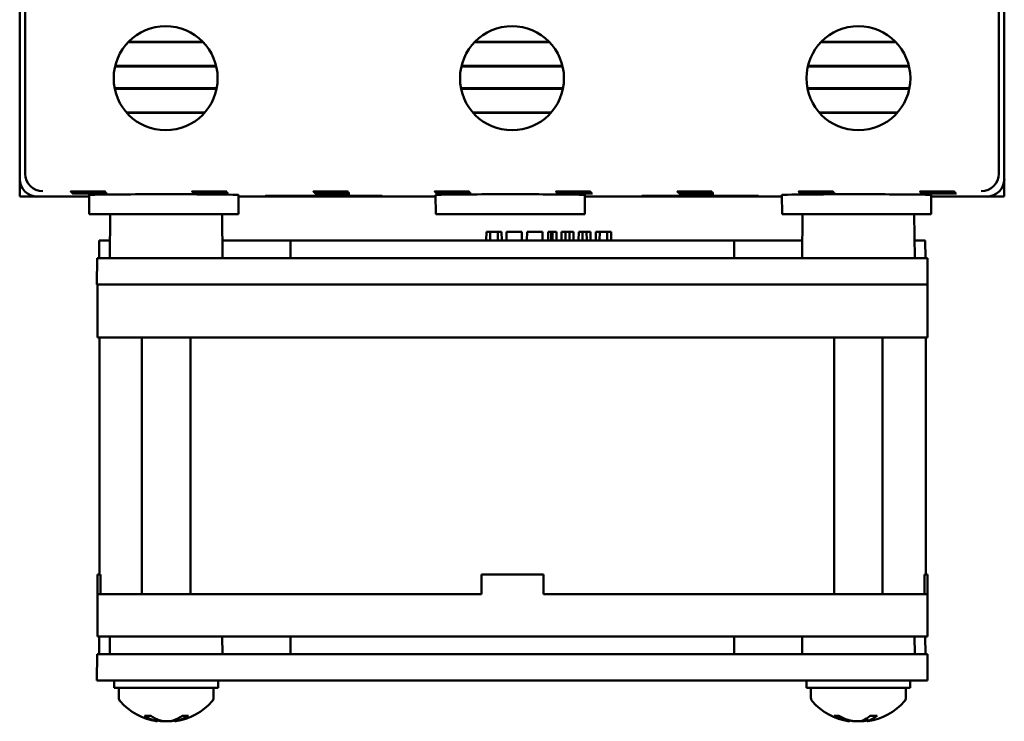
# Model space of a CAD drawing. Header units: inches. Extents: x 1 to 24, y 0.4 to 18.6.
# Tile 5 of 16: x 9.3 to 12.1, y 7.2 to 9.2. Entities that reach past the tile are written whole.
import ezdxf

# ---------------------------------------------------------------- set-up
doc = ezdxf.new("R2010")
doc.units = ezdxf.units.IN
doc.header["$LTSCALE"] = 0.8
doc.header["$MEASUREMENT"] = 0
doc.layers.add('Visible (ANSI)', color=7, linetype='Continuous', lineweight=50)

msp = doc.modelspace()

# ---------------------------------------------------------------- linework, layer by layer
at = {"layer": 'Visible (ANSI)'}
for p, q in [((9.3605, 8.752), (9.3605, 12.1204)), ((12.1289, 12.1204), (12.1289, 8.752)), ((9.3447, 9.5562), (9.3447, 8.7362)), ((12.1447, 8.7362), (12.1447, 9.5562)), ((9.8665, 9.1248), (9.6528, 9.1248)), ((9.8649, 9.1264), (9.6544, 9.1264)), ((10.8515, 9.1248), (10.6378, 9.1248)), ((10.8499, 9.1264), (10.6394, 9.1264)), ((11.8365, 9.1248), (11.6228, 9.1248)), ((11.8349, 9.1264), (11.6244, 9.1264)), ((9.6157, 9.0562), (9.9036, 9.0562)), ((9.6161, 9.0578), (9.9032, 9.0578)), ((10.6007, 9.0562), (10.8886, 9.0562)), ((10.6011, 9.0578), (10.8882, 9.0578)), ((11.5857, 9.0562), (11.8736, 9.0562)), ((11.5861, 9.0578), (11.8732, 9.0578)), ((9.9047, 8.9944), (9.6146, 8.9944)), ((9.9044, 8.9928), (9.6149, 8.9928)), ((10.8897, 8.9944), (10.5996, 8.9944)), ((10.8894, 8.9928), (10.5999, 8.9928)), ((11.8747, 8.9944), (11.5846, 8.9944)), ((11.8744, 8.9928), (11.5849, 8.9928)), ((9.6481, 8.9257), (9.8713, 8.9257)), ((9.6495, 8.9241), (9.8699, 8.9241)), ((10.6331, 8.9257), (10.8563, 8.9257)), ((10.6345, 8.9241), (10.8549, 8.9241)), ((11.6181, 8.9257), (11.8413, 8.9257)), ((11.6195, 8.9241), (11.8399, 8.9241)), ((9.3447, 8.7362), (9.3447, 8.6862)), ((12.1447, 8.6862), (12.1447, 8.7362)), ((9.3453, 8.6862), (9.3453, 8.7282)), ((12.144, 8.7282), (12.144, 8.6862)), ((9.3453, 8.6862), (9.3447, 8.6862)), ((9.3947, 8.6862), (9.3453, 8.6862)), ((9.3947, 8.6862), (9.5422, 8.6862)), ((9.5427, 8.6362), (9.5422, 8.6911)), ((9.9667, 8.6362), (9.9671, 8.6911)), ((9.9671, 8.6862), (10.5272, 8.6862)), ((10.0441, 8.6888), (10.3752, 8.6888)), ((10.0441, 8.6877), (10.0441, 8.6888)), ((10.0442, 8.6888), (10.0441, 8.6877)), ((10.3752, 8.6877), (10.0441, 8.6877)), ((10.3752, 8.6888), (10.3752, 8.6877)), ((10.3752, 8.6888), (10.3752, 8.6877)), ((10.5277, 8.6362), (10.5272, 8.6911)), ((10.9517, 8.6362), (10.9521, 8.6911)), ((10.9521, 8.6862), (11.5122, 8.6862)), ((11.1141, 8.6888), (11.4452, 8.6888)), ((11.1141, 8.6877), (11.1141, 8.6888)), ((11.1142, 8.6888), (11.1141, 8.6877)), ((11.4452, 8.6877), (11.1141, 8.6877)), ((11.4452, 8.6888), (11.4452, 8.6877)), ((11.4452, 8.6888), (11.4452, 8.6877)), ((11.5127, 8.6362), (11.5122, 8.6911)), ((11.9367, 8.6362), (11.9371, 8.6911)), ((11.9371, 8.6862), (12.0947, 8.6862)), ((12.144, 8.6862), (12.0947, 8.6862)), ((12.1447, 8.6862), (12.144, 8.6862)), ((9.5427, 8.6362), (9.9667, 8.6362)), ((9.6021, 8.6362), (9.601, 8.5112)), ((9.9202, 8.6362), (9.9213, 8.5112)), ((10.5277, 8.6362), (10.9517, 8.6362)), ((11.5127, 8.6362), (11.9367, 8.6362)), ((11.5706, 8.6362), (11.5695, 8.5112)), ((11.8887, 8.6362), (11.8898, 8.5112)), ((10.6715, 8.5612), (10.6717, 8.5862)), ((10.6828, 8.5862), (10.6717, 8.5862)), ((10.6827, 8.5612), (10.6828, 8.5862)), ((10.704, 8.5862), (10.6828, 8.5862)), ((10.7152, 8.5862), (10.704, 8.5862)), ((10.7041, 8.5612), (10.704, 8.5862)), ((10.7155, 8.5612), (10.7152, 8.5862)), ((10.7152, 8.5862), (10.7152, 8.5862)), ((10.7155, 8.5612), (10.7152, 8.5862)), ((10.7289, 8.5612), (10.7292, 8.5862)), ((10.7728, 8.5862), (10.7292, 8.5862)), ((10.773, 8.5612), (10.7728, 8.5862)), ((10.7872, 8.5612), (10.7876, 8.5862)), ((10.8311, 8.5862), (10.7876, 8.5862)), ((10.8313, 8.5612), (10.8311, 8.5862)), ((10.8472, 8.5612), (10.8474, 8.5862)), ((10.8565, 8.5862), (10.8474, 8.5862)), ((10.8563, 8.5612), (10.8565, 8.5862)), ((10.8597, 8.5862), (10.8565, 8.5862)), ((10.8708, 8.5862), (10.8597, 8.5862)), ((10.8598, 8.5612), (10.8597, 8.5862)), ((10.8711, 8.5612), (10.8708, 8.5862)), ((10.8855, 8.5612), (10.8857, 8.5862)), ((10.8968, 8.5862), (10.8857, 8.5862)), ((10.8967, 8.5612), (10.8968, 8.5862)), ((10.9083, 8.5862), (10.8968, 8.5862)), ((10.9193, 8.5862), (10.9083, 8.5862)), ((10.9084, 8.5612), (10.9083, 8.5862)), ((10.9195, 8.5612), (10.9193, 8.5862)), ((10.9341, 8.5612), (10.9344, 8.5862)), ((10.9454, 8.5862), (10.9344, 8.5862)), ((10.9453, 8.5612), (10.9454, 8.5862)), ((10.9569, 8.5862), (10.9454, 8.5862)), ((10.9679, 8.5862), (10.9569, 8.5862)), ((10.957, 8.5612), (10.9569, 8.5862)), ((10.9682, 8.5612), (10.9679, 8.5862)), ((10.9827, 8.5612), (10.9829, 8.5862)), ((10.994, 8.5862), (10.9829, 8.5862)), ((10.9939, 8.5612), (10.994, 8.5862)), ((11.0153, 8.5862), (10.994, 8.5862)), ((11.0264, 8.5862), (11.0153, 8.5862)), ((11.0154, 8.5612), (11.0153, 8.5862)), ((11.0268, 8.5612), (11.0264, 8.5862)), ((11.0264, 8.5862), (11.0264, 8.5862)), ((11.0268, 8.5612), (11.0264, 8.5862)), ((9.5704, 8.5112), (9.5708, 8.5612)), ((9.6014, 8.5612), (9.5708, 8.5612)), ((10.1145, 8.5612), (9.9209, 8.5612)), ((10.1143, 8.5112), (10.1145, 8.5612)), ((11.3763, 8.5612), (10.1145, 8.5612)), ((11.5699, 8.5612), (11.3763, 8.5612)), ((11.3765, 8.5112), (11.3763, 8.5612)), ((11.92, 8.5612), (11.8894, 8.5612)), ((11.9204, 8.5112), (11.92, 8.5612)), ((9.565, 8.5112), (9.5643, 8.4362)), ((9.565, 8.5112), (9.69, 8.5112)), ((9.69, 8.5112), (11.8009, 8.5112)), ((11.8009, 8.5112), (11.9259, 8.5112)), ((11.9265, 8.4362), (11.9259, 8.5112)), ((9.5662, 8.4362), (9.5643, 8.4362)), ((9.5662, 8.4362), (9.6662, 8.4362)), ((9.5662, 8.4362), (9.5662, 8.2862)), ((9.6679, 8.4362), (9.6662, 8.4362)), ((9.6893, 8.4362), (9.6679, 8.4362)), ((9.6893, 8.4362), (11.8015, 8.4362)), ((11.8229, 8.4362), (11.8015, 8.4362)), ((11.8262, 8.4362), (11.8229, 8.4362)), ((11.8262, 8.4362), (11.9262, 8.4362)), ((11.9265, 8.4362), (11.9262, 8.4362)), ((11.9262, 8.2862), (11.9262, 8.4362)), ((9.6662, 8.2862), (9.5662, 8.2862)), ((9.5712, 7.6122), (9.5712, 8.2862)), ((9.6662, 8.2862), (11.8262, 8.2862)), ((9.6922, 7.5562), (9.6922, 8.2862)), ((9.8302, 7.5562), (9.8302, 8.2862)), ((11.6607, 7.5562), (11.6607, 8.2862)), ((11.7987, 7.5562), (11.7987, 8.2862)), ((11.9262, 8.2862), (11.8262, 8.2862)), ((11.9212, 7.6122), (11.9212, 8.2862)), ((9.5745, 7.6122), (9.5662, 7.6122)), ((9.5662, 7.5562), (9.5662, 7.6122)), ((9.5745, 7.6122), (9.5745, 7.5562)), ((10.6582, 7.5562), (10.6582, 7.6122)), ((10.8342, 7.6122), (10.6582, 7.6122)), ((10.8342, 7.5562), (10.8342, 7.6122)), ((11.9262, 7.6122), (11.9179, 7.6122)), ((11.9179, 7.5562), (11.9179, 7.6122)), ((11.9262, 7.5562), (11.9262, 7.6122)), ((9.5662, 7.5562), (9.5662, 7.4362)), ((9.5662, 7.5562), (9.6662, 7.5562)), ((10.6582, 7.5562), (9.6662, 7.5562)), ((11.8262, 7.5562), (10.8342, 7.5562)), ((11.8262, 7.5562), (11.9262, 7.5562)), ((11.9262, 7.4362), (11.9262, 7.5562)), ((9.6662, 7.4362), (9.5662, 7.4362)), ((9.5704, 7.3862), (9.5708, 7.4362)), ((9.6014, 7.4362), (9.601, 7.3862)), ((11.8262, 7.4362), (9.6662, 7.4362)), ((9.9209, 7.4362), (9.9213, 7.3862)), ((10.1143, 7.3862), (10.1145, 7.4362)), ((11.3765, 7.3862), (11.3763, 7.4362)), ((11.5699, 7.4362), (11.5695, 7.3862)), ((11.9262, 7.4362), (11.8262, 7.4362)), ((11.8894, 7.4362), (11.8898, 7.3862)), ((11.9204, 7.3862), (11.92, 7.4362)), ((9.565, 7.3862), (9.5643, 7.3112)), ((9.565, 7.3862), (9.69, 7.3862)), ((9.69, 7.3862), (11.8009, 7.3862)), ((11.8009, 7.3862), (11.9259, 7.3862)), ((11.9265, 7.3112), (11.9259, 7.3862)), ((9.6893, 7.3112), (9.5643, 7.3112)), ((9.6137, 7.3112), (9.6137, 7.2902)), ((9.6893, 7.3112), (11.8015, 7.3112)), ((9.9087, 7.3112), (9.9087, 7.2902)), ((11.5822, 7.3112), (11.5822, 7.2902)), ((11.9265, 7.3112), (11.8015, 7.3112)), ((11.8772, 7.3112), (11.8772, 7.2902)), ((9.9087, 7.2902), (9.6137, 7.2902)), ((9.6262, 7.2621), (9.6262, 7.2902)), ((9.8962, 7.2621), (9.8962, 7.2902)), ((11.8772, 7.2902), (11.5822, 7.2902)), ((11.5947, 7.2621), (11.5947, 7.2902)), ((11.8647, 7.2621), (11.8647, 7.2902)), ((9.7016, 7.2103), (9.7184, 7.2103)), ((9.7348, 7.1952), (9.7353, 7.2007)), ((9.7356, 7.1953), (9.7358, 7.1979)), ((9.7867, 7.1953), (9.7864, 7.1996)), ((9.7875, 7.1952), (9.7871, 7.1999)), ((9.8067, 7.2103), (9.8226, 7.2103)), ((11.6625, 7.2103), (11.6755, 7.2103)), ((11.7041, 7.1953), (11.7044, 7.1978)), ((11.7043, 7.1953), (11.7045, 7.1977)), ((11.7552, 7.1953), (11.7544, 7.2042)), ((11.7551, 7.1953), (11.7548, 7.1978)), ((11.7625, 7.2103), (11.7818, 7.2103))]:
    msp.add_line(p, q, dxfattribs=at)
for centre in [(9.7597, 9.0227), (10.7447, 9.0227), (11.7297, 9.0227)]:
    msp.add_circle(centre, 0.1478, dxfattribs=at)
for centre, radius, start, end in [((9.6412, 7.2621), 0.015, 180, 221.6116), ((9.7612, 7.3687), 0.1755, 221.6116, 261.3682), ((9.7612, 7.3687), 0.1755, 278.6318, 318.3884), ((9.8812, 7.2621), 0.015, 318.3884, 0), ((11.6097, 7.2621), 0.015, 180, 221.6116), ((11.7297, 7.3687), 0.1755, 221.6116, 261.0937), ((11.7297, 7.3687), 0.1755, 278.9063, 318.3884), ((11.8497, 7.2621), 0.015, 318.3884, 0)]:
    msp.add_arc(centre, radius, start, end, dxfattribs=at)
for centre, major_axis, ratio, start_param, end_param in [((9.3947, 8.7362), (-0.0354, -0.0354), 0.999924, 5.497825, 7.068545), ((9.4105, 8.752), (-0.0354, -0.0354), 0.999924, 5.497825, 5.506476), ((9.41, 8.7515), (0.0192, -0.0463), 0.987735, 4.324034, 5.886104), ((12.0793, 8.7515), (0.0192, 0.0463), 0.987735, 3.538674, 5.100744), ((12.0947, 8.7362), (0.0354, -0.0354), 0.999924, 5.497825, 7.068545), ((12.0789, 8.752), (0.0354, -0.0354), 0.999924, 0.77671, 0.78536), ((9.7547, 8.6911), (0.2125, 0), 0.008727, 6.283109, 9.424854), ((10.7397, 8.6911), (0.2125, 0), 0.008727, 6.283109, 9.424854), ((11.7247, 8.6911), (0.2125, 0), 0.008727, 6.283109, 9.424854), ((9.7654, 7.3681), (-0.0225, -0.1739), 0.732631, 5.926149, 6.15491), ((9.7563, 7.3681), (0.0199, -0.1743), 0.641154, 5.758676, 5.987437), ((9.7572, 7.3681), (0.0241, -0.1737), 0.774187, 5.943154, 5.953381), ((9.7565, 7.3681), (0.0207, -0.1742), 0.675022, 5.929666, 5.980466), ((9.7658, 7.3681), (-0.0207, -0.1742), 0.675022, 0.302719, 0.53148), ((9.7651, 7.3681), (-0.0241, -0.1737), 0.774187, 0.329804, 0.334862), ((9.7571, 7.3681), (0.0236, -0.1738), 0.762447, 0.119314, 0.348075), ((11.7329, 7.3681), (-0.0291, -0.173), 0.850606, 5.973845, 6.202606), ((11.7257, 7.3681), (0.0243, -0.1737), 0.778015, 5.723277, 5.952038), ((11.7258, 7.3681), (0.0248, -0.1736), 0.786746, 5.948704, 5.948856), ((11.735, 7.3681), (-0.0179, -0.1745), 0.51853, 0.275669, 0.50443), ((11.7336, 7.3681), (-0.0243, -0.1737), 0.778015, 0.331147, 0.334429), ((11.7247, 7.3681), (0.0195, -0.1743), 0.622171, 0.153004, 0.381765)]:
    msp.add_ellipse(centre, major_axis=major_axis, ratio=ratio, start_param=start_param, end_param=end_param, dxfattribs=at)
for centre in [(9.5389, 8.7007), (9.5406, 8.6989), (9.5423, 8.6972), (9.5441, 8.6954), (9.8839, 8.7007), (9.8856, 8.6989), (9.8873, 8.6972), (9.8891, 8.6954), (10.2289, 8.7007), (10.2306, 8.6989), (10.2323, 8.6972), (10.2341, 8.6954), (10.5739, 8.7007), (10.5756, 8.6989), (10.5773, 8.6972), (10.5791, 8.6954), (10.9189, 8.7007), (10.9206, 8.6989), (10.9223, 8.6972), (10.9241, 8.6954), (11.2639, 8.7007), (11.2656, 8.6989), (11.2673, 8.6972), (11.2691, 8.6954), (11.6089, 8.7007), (11.6106, 8.6989), (11.6123, 8.6972), (11.6141, 8.6954), (11.9539, 8.7007), (11.9556, 8.6989), (11.9573, 8.6972), (11.9591, 8.6954)]:
    msp.add_ellipse(centre, major_axis=(0.0494, 0), ratio=0.008727, dxfattribs=at)
for points, knots in [([(9.7016, 7.2103), (9.7011, 7.2103), (9.7005, 7.2105), (9.7, 7.2108), (9.6999, 7.2108), (9.6998, 7.2109)], [0.063402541, 0.063402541, 0.063402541, 0.063402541, 0.068700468, 0.068700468, 0.069550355, 0.069550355, 0.069550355, 0.069550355]), ([(9.7269, 7.1977), (9.7291, 7.197), (9.7311, 7.1964), (9.7339, 7.1955), (9.7347, 7.1952), (9.7349, 7.1952), (9.7348, 7.1952), (9.7348, 7.1952)], [0, 0, 0, 0, 0.02452006, 0.02452006, 0.04904011, 0.04904011, 0.0544906, 0.0544906, 0.0544906, 0.0544906]), ([(9.7586, 7.1952), (9.7585, 7.1952), (9.7584, 7.1952), (9.7552, 7.1951), (9.7517, 7.1952), (9.7451, 7.1959), (9.7418, 7.1964), (9.7382, 7.1972), (9.7373, 7.1975), (9.7365, 7.1977)], [0.04815478, 0.04815478, 0.04815478, 0.04815478, 0.04904011, 0.04904011, 0.07337878, 0.07337878, 0.09771745, 0.09771745, 0.10595871, 0.10595871, 0.10595871, 0.10595871]), ([(9.7412, 7.1977), (9.7434, 7.197), (9.7462, 7.1964), (9.7524, 7.1955), (9.7557, 7.1952), (9.7597, 7.1952), (9.7604, 7.1952), (9.7612, 7.1952)], [0, 0, 0, 0, 0.02448533, 0.02448533, 0.04897067, 0.04897067, 0.05448871, 0.05448871, 0.05448871, 0.05448871]), ([(9.7811, 7.1977), (9.7789, 7.197), (9.7761, 7.1964), (9.7699, 7.1955), (9.7665, 7.1952), (9.7601, 7.1951), (9.7567, 7.1952), (9.7504, 7.1959), (9.7474, 7.1964), (9.7443, 7.1972), (9.7435, 7.1975), (9.7428, 7.1977)], [0, 0, 0, 0, 0.0245201, 0.0245201, 0.0490401, 0.0490401, 0.0733788, 0.0733788, 0.0977174, 0.0977174, 0.1059587, 0.1059587, 0.1059587, 0.1059587]), ([(9.7637, 7.1952), (9.7638, 7.1952), (9.7639, 7.1952), (9.7671, 7.1951), (9.7706, 7.1952), (9.7772, 7.1959), (9.7805, 7.1964), (9.7841, 7.1972), (9.785, 7.1975), (9.7858, 7.1977)], [0.04815413, 0.04815413, 0.04815413, 0.04815413, 0.04897067, 0.04897067, 0.07334406, 0.07334406, 0.09771745, 0.09771745, 0.10595871, 0.10595871, 0.10595871, 0.10595871]), ([(9.7875, 7.1952), (9.7875, 7.1951), (9.788, 7.1953), (9.7902, 7.1959), (9.7919, 7.1964), (9.7947, 7.1972), (9.7955, 7.1975), (9.7963, 7.1977)], [0.05157873, 0.05157873, 0.05157873, 0.05157873, 0.07337878, 0.07337878, 0.09771745, 0.09771745, 0.10595871, 0.10595871, 0.10595871, 0.10595871]), ([(9.8245, 7.2109), (9.8244, 7.2108), (9.8243, 7.2108), (9.8238, 7.2105), (9.8232, 7.2103), (9.8226, 7.2103)], [0.015061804, 0.015061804, 0.015061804, 0.015061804, 0.015911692, 0.015911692, 0.021209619, 0.021209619, 0.021209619, 0.021209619]), ([(11.6625, 7.2103), (11.662, 7.2103), (11.6613, 7.2105), (11.6606, 7.2108), (11.6605, 7.2108), (11.6605, 7.2109)], [0.063402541, 0.063402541, 0.063402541, 0.063402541, 0.068700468, 0.068700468, 0.069550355, 0.069550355, 0.069550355, 0.069550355]), ([(11.6921, 7.1977), (11.6948, 7.197), (11.6973, 7.1964), (11.7012, 7.1955), (11.7027, 7.1952), (11.7039, 7.1951), (11.7041, 7.1952), (11.7041, 7.1953)], [0, 0, 0, 0, 0.02452006, 0.02452006, 0.04904011, 0.04904011, 0.06378778, 0.06378778, 0.06378778, 0.06378778]), ([(11.7249, 7.1952), (11.7222, 7.1952), (11.7192, 7.1953), (11.713, 7.1959), (11.7098, 7.1964), (11.7061, 7.1972), (11.7052, 7.1975), (11.7044, 7.1977)], [0.05254378, 0.05254378, 0.05254378, 0.05254378, 0.07337878, 0.07337878, 0.09771745, 0.09771745, 0.10595871, 0.10595871, 0.10595871, 0.10595871]), ([(11.7425, 7.1977), (11.7408, 7.197), (11.7384, 7.1964), (11.7329, 7.1955), (11.7298, 7.1952), (11.7235, 7.1951), (11.7201, 7.1952), (11.7134, 7.1959), (11.7102, 7.1964), (11.7066, 7.1972), (11.7057, 7.1975), (11.7048, 7.1977)], [0, 0, 0, 0, 0.0245201, 0.0245201, 0.0490401, 0.0490401, 0.0733788, 0.0733788, 0.0977174, 0.0977174, 0.1059587, 0.1059587, 0.1059587, 0.1059587]), ([(11.7297, 7.1953), (11.7307, 7.1952), (11.7317, 7.1952), (11.7358, 7.1951), (11.7392, 7.1952), (11.7459, 7.1959), (11.7491, 7.1964), (11.7528, 7.1972), (11.7537, 7.1975), (11.7545, 7.1977)], [0.04114347, 0.04114347, 0.04114347, 0.04114347, 0.04897067, 0.04897067, 0.07334406, 0.07334406, 0.09771745, 0.09771745, 0.10595871, 0.10595871, 0.10595871, 0.10595871]), ([(11.7344, 7.1952), (11.7371, 7.1952), (11.7401, 7.1953), (11.7463, 7.1959), (11.7495, 7.1964), (11.7531, 7.1972), (11.754, 7.1974), (11.7549, 7.1977)], [0.05254233, 0.05254233, 0.05254233, 0.05254233, 0.07334406, 0.07334406, 0.09771745, 0.09771745, 0.10562145, 0.10562145, 0.10562145, 0.10562145]), ([(11.7568, 7.1953), (11.7565, 7.1952), (11.7561, 7.1952), (11.7552, 7.1951), (11.755, 7.1952), (11.756, 7.1959), (11.7572, 7.1964), (11.7593, 7.1972), (11.7599, 7.1975), (11.7606, 7.1977)], [0.04114573, 0.04114573, 0.04114573, 0.04114573, 0.04904011, 0.04904011, 0.07337878, 0.07337878, 0.09771745, 0.09771745, 0.10595871, 0.10595871, 0.10595871, 0.10595871]), ([(11.7833, 7.2109), (11.7832, 7.2108), (11.7831, 7.2108), (11.7827, 7.2105), (11.7822, 7.2103), (11.7818, 7.2103)], [0.015061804, 0.015061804, 0.015061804, 0.015061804, 0.015911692, 0.015911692, 0.021209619, 0.021209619, 0.021209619, 0.021209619]), ([(9.7348, 7.1952), (9.7349, 7.1952), (9.7349, 7.1952), (9.7353, 7.1951), (9.7356, 7.1952), (9.7356, 7.1953)], [0.04853934, 0.04853934, 0.04853934, 0.04853934, 0.04904011, 0.04904011, 0.06341371, 0.06341371, 0.06341371, 0.06341371]), ([(9.7875, 7.1952), (9.7875, 7.1952), (9.7874, 7.1952), (9.7867, 7.1951), (9.7865, 7.1952), (9.7872, 7.1956), (9.7873, 7.1957), (9.7874, 7.1958)], [0.04853934, 0.04853934, 0.04853934, 0.04853934, 0.04904011, 0.04904011, 0.07337878, 0.07337878, 0.07791554, 0.07791554, 0.07791554, 0.07791554])]:
    msp.add_open_spline(points, degree=3, knots=knots, dxfattribs=at)
for points in [[(11.7038, 7.1952), (11.7041, 7.1952), (11.7042, 7.1952), (11.7043, 7.1953)], [(11.7556, 7.1952), (11.7551, 7.1952), (11.7549, 7.1953), (11.7552, 7.1955)]]:
    msp.add_open_spline(points, degree=3, dxfattribs=at)

doc.saveas('drawing.dxf')
